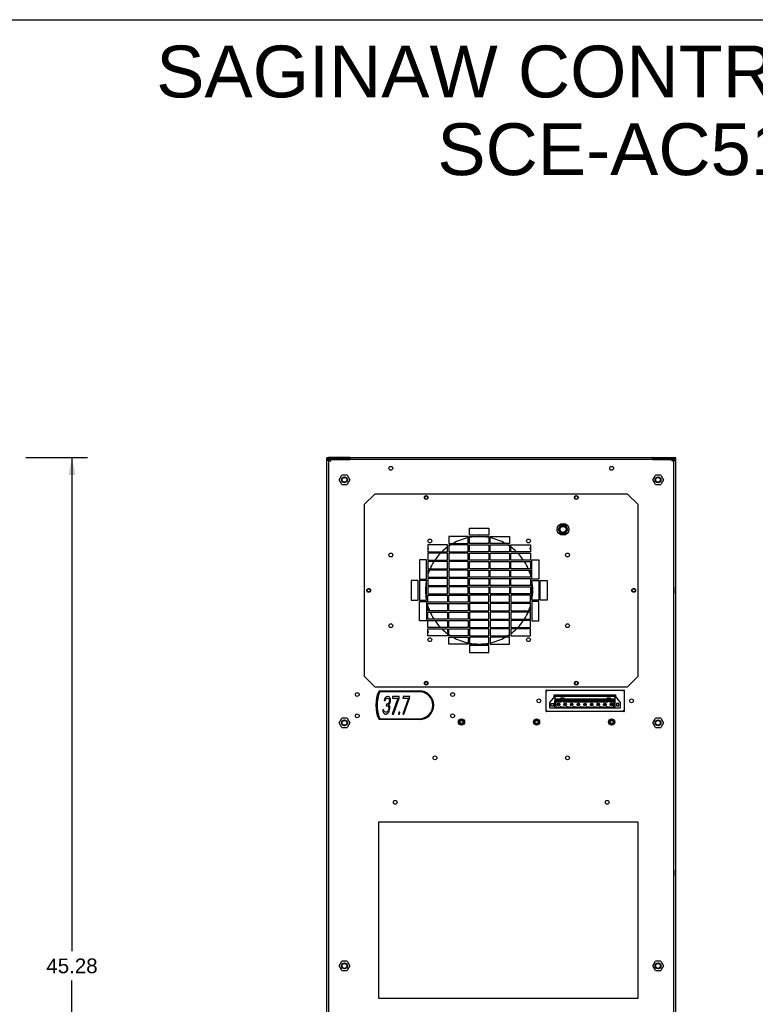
# Model space of a CAD drawing. Header units: inches. Extents: x 0 to 131, y 0 to 85.
# Tile 9 of 10: x 65 to 98, y 41 to 85. Entities that reach past the tile are written whole.
import ezdxf

# ---------------------------------------------------------------- set-up
doc = ezdxf.new("R2010")
doc.units = ezdxf.units.IN
doc.header["$LTSCALE"] = 7.192308
doc.header["$MEASUREMENT"] = 0
doc.layers.get('0').update_dxf_attribs({"linetype": 'CONTINUOUS'})
doc.layers.add('DIMENSIONS', color=7, linetype='CONTINUOUS')
doc.styles.get("Standard").update_dxf_attribs({"font": 'arial.ttf'})
doc.dimstyles.new('DIMSTYLE_1', dxfattribs={"dimtxt": 0.653846, "dimasz": 0.769231, "dimexe": 0.09, "dimexo": 0.07, "dimgap": 0.0425, "dimtad": 0, "dimtih": 1, "dimtoh": 1, "dimzin": 4, "dimdsep": 46, "dimtxsty": 'Standard', "dimblk": '_FILLED', "dimblk1": '_FILLED', "dimblk2": '_FILLED', "dimcen": 0.09, "dimazin": 1, "dimtfac": 1, "dimtdec": 3, "dimtofl": 0, "dimtmove": 0, "dimatfit": 3, "dimldrblk": '_FILLED', "dimfxl": 0, "dimtolj": 1, "dimtzin": 4, "dimarcsym": 0})

# ---------------------------------------------------------------- blocks, each defined once
blk = doc.blocks.new('_FILLED')
at = {"color": 0, "linetype": 'ByBlock'}
blk.add_solid([(0, 0), (-1, 0.2), (-1, -0.2)], dxfattribs=at)
blk = doc.blocks.new('*D2')
at = {"layer": 'DIMENSIONS', "color": 2, "linetype": 'Continuous'}
for p, q in [((65.468, 65.108), (68.219, 65.108)), ((67.526, 65.108), (67.526, 43.122)), ((67.526, 19.828), (67.526, 41.814)), ((65.468, 19.828), (68.219, 19.828))]:
    blk.add_line(p, q, dxfattribs=at)
at = {"layer": 'DIMENSIONS', "color": 2, "linetype": 'Continuous', "xscale": 0.7692307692, "yscale": 0.7692307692, "zscale": 0.7692307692}
for p, rotation in [((67.526, 65.108), 90), ((67.526, 19.828), 270)]:
    blk.add_blockref('_FILLED', p, dxfattribs=dict(at, rotation=rotation))
at = {"layer": 'DIMENSIONS', "color": 2, "linetype": 'Continuous', "insert": (67.526, 42.795), "char_height": 0.6538, "width": 2.28482, "attachment_point": 2, "line_spacing_factor": 0.9}
blk.add_mtext('45.28', dxfattribs=at)

msp = doc.modelspace()

# ---------------------------------------------------------------- linework, layer by layer
at = {"color": 7, "linetype": 'Continuous'}
for p, q in [((0, 84.6154), (130.7692, 84.6154)), ((78.9609, 65.1082), (78.8822, 65.1034)), ((78.8822, 19.9063), (78.8822, 65.1034)), ((78.8822, 65.0641), (78.9609, 65.069)), ((78.8849, 65.0084), (78.8822, 64.9875)), ((78.8835, 64.9871), (78.8822, 64.9875)), ((78.8928, 65.0278), (78.8849, 65.0084)), ((78.9316, 64.9849), (78.9114, 64.9856)), ((78.9401, 65.0656), (78.9213, 65.0573)), ((78.9227, 64.9975), (78.9216, 64.9864)), ((78.9411, 64.9845), (78.9316, 64.9849)), ((78.9411, 65.0233), (78.933, 65.0165)), ((78.9603, 65.0688), (78.9401, 65.0656)), ((79.8664, 65.0688), (78.9603, 65.0688)), ((78.9606, 65.0295), (78.9606, 64.9852)), ((78.9607, 65.0295), (78.9607, 65.0688)), ((79.8664, 65.0295), (78.9607, 65.0295)), ((78.9609, 65.069), (78.9609, 65.1082)), ((79.8831, 65.1082), (78.9609, 65.1082)), ((78.9609, 65.069), (79.8831, 65.069)), ((78.9609, 64.9829), (78.9609, 19.8685)), ((78.9806, 19.9063), (78.9806, 65.0245)), ((78.9806, 65.0245), (79.02, 65.0245)), ((79.0037, 64.9851), (79.02, 64.972)), ((79.0213, 65.0114), (79.02, 65.0245)), ((79.02, 65.0243), (79.02, 64.9914)), ((79.02, 65.0243), (79.9058, 65.0243)), ((79.02, 64.972), (79.039, 64.9588)), ((79.0278, 65.0217), (79.0214, 65.0244)), ((79.039, 64.9588), (79.0593, 64.9457)), ((79.0593, 64.9457), (79.053, 64.966)), ((79.8664, 65.0243), (79.8664, 65.0688)), ((79.8831, 65.1082), (79.8831, 65.069)), ((79.9058, 65.1058), (79.8831, 65.1082)), ((79.8831, 65.069), (79.902, 65.0669)), ((79.9058, 65.1058), (79.9058, 65.0272)), ((79.9058, 65.1058), (93.4097, 65.1058)), ((79.9058, 65.0272), (79.9058, 65.0243)), ((93.4097, 65.0272), (79.9058, 65.0272)), ((93.4325, 65.1082), (93.4097, 65.1058)), ((93.4097, 65.0272), (93.4097, 65.1058)), ((93.4097, 65.0665), (93.4325, 65.069)), ((93.4097, 65.0272), (93.4097, 65.0243)), ((93.4097, 65.0243), (94.2956, 65.0243)), ((93.4325, 65.1082), (93.4325, 65.069)), ((93.4325, 65.1082), (94.3546, 65.1082)), ((94.3546, 65.069), (93.4325, 65.069)), ((93.4491, 65.0243), (93.4491, 65.0688)), ((93.4491, 65.0688), (94.3548, 65.0688)), ((93.4491, 65.0295), (94.3549, 65.0295)), ((94.2625, 64.966), (94.2562, 64.9457)), ((94.2688, 64.985), (94.2625, 64.966)), ((94.2903, 64.9983), (94.284, 64.9851)), ((94.2941, 65.0244), (94.2878, 65.0217)), ((94.2956, 64.985), (94.2956, 65.0245)), ((94.2956, 65.0245), (94.3349, 65.0245)), ((94.3322, 65.0114), (94.3349, 65.0245)), ((94.3349, 65.0245), (94.3349, 19.9063)), ((94.3546, 65.069), (94.3546, 65.1082)), ((94.4333, 65.1034), (94.3546, 65.1082)), ((94.3546, 65.069), (94.4333, 65.0641)), ((94.3546, 19.8722), (94.3546, 64.9829)), ((94.3548, 65.0688), (94.3548, 65.0295)), ((94.3549, 64.9852), (94.3549, 65.0295)), ((94.3552, 65.0688), (94.3754, 65.0656)), ((94.3753, 65.0227), (94.3833, 65.0157)), ((94.3754, 65.0656), (94.3942, 65.0572)), ((94.3837, 64.9848), (94.394, 64.9852)), ((94.3929, 64.9969), (94.394, 64.9864)), ((94.423, 65.0274), (94.4307, 65.008)), ((94.4307, 65.008), (94.4333, 64.9875)), ((94.432, 64.9871), (94.4333, 64.9875)), ((94.4333, 19.9063), (94.4333, 65.1034)), ((78.9604, 64.4202), (78.9806, 64.4202)), ((78.9806, 64.3447), (78.9609, 64.3447)), ((79.4332, 64.1189), (79.5514, 64.3236)), ((79.5514, 63.9142), (79.4332, 64.1189)), ((79.7878, 64.3236), (79.5514, 64.3236)), ((79.7878, 64.3236), (79.906, 64.1189)), ((79.906, 64.1189), (79.7878, 63.9142)), ((93.4096, 64.1189), (93.5277, 64.3236)), ((93.5277, 63.9142), (93.4096, 64.1189)), ((93.7641, 64.3236), (93.5277, 64.3236)), ((93.7641, 64.3236), (93.8823, 64.1189)), ((93.8823, 64.1189), (93.7641, 63.9142)), ((94.3549, 64.4202), (94.3349, 64.4202)), ((94.3546, 64.3447), (94.3349, 64.3447)), ((79.5514, 63.9142), (79.7878, 63.9142)), ((93.5277, 63.9142), (93.7641, 63.9142)), ((80.5554, 63.0138), (81.0278, 63.4863)), ((92.2877, 63.4863), (81.0278, 63.4863)), ((92.2877, 63.4863), (92.7601, 63.0138)), ((80.5554, 63.0138), (80.5554, 55.376)), ((92.7601, 55.376), (92.7601, 63.0138)), ((85.2404, 61.6556), (85.2404, 61.9705)), ((85.2404, 61.9705), (86.1066, 61.9705)), ((86.1066, 61.9705), (86.1066, 61.6556)), ((89.3057, 62.0985), (89.1977, 61.9115)), ((89.1977, 61.9115), (89.3057, 61.7245)), ((89.5216, 62.0985), (89.3057, 62.0985)), ((89.6296, 61.9115), (89.5216, 62.0985)), ((89.5216, 61.7245), (89.6296, 61.9115)), ((84.3152, 61.5965), (84.3152, 61.2815)), ((85.1814, 61.5965), (84.3152, 61.5965)), ((85.1814, 61.2815), (85.1814, 61.5965)), ((86.1066, 61.6556), (85.2404, 61.6556)), ((85.2404, 61.2815), (85.2404, 61.5965)), ((85.2404, 61.5965), (86.1066, 61.5965)), ((86.1066, 61.5965), (86.1066, 61.2815)), ((86.1656, 61.2815), (86.1656, 61.5965)), ((86.1656, 61.5965), (87.0318, 61.5965)), ((87.0318, 61.5965), (87.0318, 61.2815)), ((89.3057, 61.7245), (89.5216, 61.7245)), ((94.3349, 61.4299), (94.3546, 61.4299)), ((83.39, 61.2225), (83.39, 60.9075)), ((84.2562, 61.2225), (83.39, 61.2225)), ((83.408, 61.0696), (83.39, 61.0822)), ((83.39, 61.0131), (83.4123, 61.045)), ((84.2562, 60.9075), (84.2562, 61.2225)), ((84.3152, 61.2815), (85.1814, 61.2815)), ((84.3152, 61.2225), (84.3152, 60.9075)), ((85.1814, 61.2225), (84.3152, 61.2225)), ((85.1814, 60.9075), (85.1814, 61.2225)), ((86.1066, 61.2815), (85.2404, 61.2815)), ((85.2404, 60.9075), (85.2404, 61.2225)), ((85.2404, 61.2225), (86.1066, 61.2225)), ((86.1066, 61.2225), (86.1066, 60.9075)), ((87.0318, 61.2815), (86.1656, 61.2815)), ((86.1656, 60.9075), (86.1656, 61.2225)), ((86.1656, 61.2225), (87.0318, 61.2225)), ((87.0318, 61.2225), (87.0318, 60.9075)), ((87.0908, 60.9075), (87.0908, 61.2225)), ((87.0908, 61.2225), (87.957, 61.2225)), ((87.9347, 61.045), (87.957, 61.0131)), ((87.957, 61.0822), (87.939, 61.0696)), ((87.957, 61.2225), (87.957, 60.9075)), ((83.016, 60.5532), (83.016, 59.6871)), ((83.331, 60.5532), (83.016, 60.5532)), ((83.331, 59.6871), (83.331, 60.5532)), ((83.39, 60.9075), (84.2562, 60.9075)), ((83.39, 60.8485), (83.39, 60.5335)), ((84.2562, 60.8485), (83.39, 60.8485)), ((83.39, 60.5335), (84.2562, 60.5335)), ((84.2562, 60.5335), (84.2562, 60.8485)), ((84.3152, 60.9075), (85.1814, 60.9075)), ((84.3152, 60.8485), (84.3152, 60.5335)), ((85.1814, 60.8485), (84.3152, 60.8485)), ((84.3152, 60.5335), (85.1814, 60.5335)), ((85.1814, 60.5335), (85.1814, 60.8485)), ((86.1066, 60.9075), (85.2404, 60.9075)), ((85.2404, 60.5335), (85.2404, 60.8485)), ((85.2404, 60.8485), (86.1066, 60.8485)), ((86.1066, 60.5335), (85.2404, 60.5335)), ((86.1066, 60.8485), (86.1066, 60.5335)), ((87.0318, 60.9075), (86.1656, 60.9075)), ((86.1656, 60.5335), (86.1656, 60.8485)), ((86.1656, 60.8485), (87.0318, 60.8485)), ((87.0318, 60.5335), (86.1656, 60.5335)), ((87.0318, 60.8485), (87.0318, 60.5335)), ((87.957, 60.9075), (87.0908, 60.9075)), ((87.0908, 60.5335), (87.0908, 60.8485)), ((87.0908, 60.8485), (87.957, 60.8485)), ((87.957, 60.5335), (87.0908, 60.5335)), ((87.957, 60.8485), (87.957, 60.5335)), ((88.016, 59.6871), (88.016, 60.5532)), ((88.016, 60.5532), (88.331, 60.5532)), ((88.331, 60.5532), (88.331, 59.6871)), ((94.3349, 60.9024), (94.3546, 60.9024)), ((83.39, 60.4745), (83.39, 60.1595)), ((84.2562, 60.4745), (83.39, 60.4745)), ((83.39, 60.1595), (84.2562, 60.1595)), ((83.39, 60.1004), (83.39, 59.7855)), ((84.2562, 60.1004), (83.39, 60.1004)), ((84.2562, 60.1595), (84.2562, 60.4745)), ((84.2562, 59.7855), (84.2562, 60.1004)), ((84.3152, 60.4745), (84.3152, 60.1595)), ((85.1814, 60.4745), (84.3152, 60.4745)), ((84.3152, 60.1595), (85.1814, 60.1595)), ((84.3152, 60.1004), (84.3152, 59.7855)), ((85.1814, 60.1004), (84.3152, 60.1004)), ((85.1814, 60.1595), (85.1814, 60.4745)), ((85.1814, 59.7855), (85.1814, 60.1004)), ((85.2404, 60.1595), (85.2404, 60.4745)), ((85.2404, 60.4745), (86.1066, 60.4745)), ((86.1066, 60.1595), (85.2404, 60.1595)), ((85.2404, 59.7855), (85.2404, 60.1004)), ((85.2404, 60.1004), (86.1066, 60.1004)), ((86.1066, 60.4745), (86.1066, 60.1595)), ((86.1066, 60.1004), (86.1066, 59.7855)), ((86.1656, 60.1595), (86.1656, 60.4745)), ((86.1656, 60.4745), (87.0318, 60.4745)), ((87.0318, 60.1595), (86.1656, 60.1595)), ((86.1656, 59.7855), (86.1656, 60.1004)), ((86.1656, 60.1004), (87.0318, 60.1004)), ((87.0318, 60.4745), (87.0318, 60.1595)), ((87.0318, 60.1004), (87.0318, 59.7855)), ((87.0908, 60.1595), (87.0908, 60.4745)), ((87.0908, 60.4745), (87.957, 60.4745)), ((87.957, 60.1595), (87.0908, 60.1595)), ((87.0908, 59.7855), (87.0908, 60.1004)), ((87.0908, 60.1004), (87.957, 60.1004)), ((87.957, 60.4745), (87.957, 60.1595)), ((87.957, 60.1004), (87.957, 59.7855)), ((83.016, 59.6871), (83.331, 59.6871)), ((83.39, 59.7855), (84.2562, 59.7855)), ((83.39, 59.7264), (83.39, 59.4115)), ((84.2562, 59.7264), (83.39, 59.7264)), ((84.2562, 59.4115), (84.2562, 59.7264)), ((84.3152, 59.7855), (85.1814, 59.7855)), ((84.3152, 59.7264), (84.3152, 59.4115)), ((85.1814, 59.7264), (84.3152, 59.7264)), ((85.1814, 59.4115), (85.1814, 59.7264)), ((86.1066, 59.7855), (85.2404, 59.7855)), ((85.2404, 59.4115), (85.2404, 59.7264)), ((85.2404, 59.7264), (86.1066, 59.7264)), ((86.1066, 59.7264), (86.1066, 59.4115)), ((87.0318, 59.7855), (86.1656, 59.7855)), ((86.1656, 59.4115), (86.1656, 59.7264)), ((86.1656, 59.7264), (87.0318, 59.7264)), ((87.0318, 59.7264), (87.0318, 59.4115)), ((87.957, 59.7855), (87.0908, 59.7855)), ((87.0908, 59.4115), (87.0908, 59.7264)), ((87.0908, 59.7264), (87.957, 59.7264)), ((87.957, 59.7264), (87.957, 59.4115)), ((88.331, 59.6871), (88.016, 59.6871)), ((78.9688, 59.3354), (78.9609, 59.3354)), ((78.9688, 59.0598), (78.9688, 59.3354)), ((78.9773, 59.334), (78.9688, 59.3354)), ((82.642, 59.628), (82.642, 58.7619)), ((82.957, 59.628), (82.642, 59.628)), ((82.957, 58.7619), (82.957, 59.628)), ((83.016, 59.628), (83.016, 58.7619)), ((83.331, 59.628), (83.016, 59.628)), ((83.331, 58.7619), (83.331, 59.628)), ((83.39, 59.4115), (84.2562, 59.4115)), ((83.39, 59.3524), (83.39, 59.0374)), ((84.2562, 59.3524), (83.39, 59.3524)), ((84.2562, 59.0374), (84.2562, 59.3524)), ((84.3152, 59.4115), (85.1814, 59.4115)), ((84.3152, 59.3524), (84.3152, 59.0374)), ((85.1814, 59.3524), (84.3152, 59.3524)), ((85.1814, 59.0374), (85.1814, 59.3524)), ((86.1066, 59.4115), (85.2404, 59.4115)), ((85.2404, 59.0374), (85.2404, 59.3524)), ((85.2404, 59.3524), (86.1066, 59.3524)), ((86.1066, 59.3524), (86.1066, 59.0374)), ((87.0318, 59.4115), (86.1656, 59.4115)), ((86.1656, 59.0374), (86.1656, 59.3524)), ((86.1656, 59.3524), (87.0318, 59.3524)), ((87.0318, 59.3524), (87.0318, 59.0374)), ((87.957, 59.4115), (87.0908, 59.4115)), ((87.0908, 59.0374), (87.0908, 59.3524)), ((87.0908, 59.3524), (87.957, 59.3524)), ((87.957, 59.3524), (87.957, 59.0374)), ((88.016, 58.7619), (88.016, 59.628)), ((88.016, 59.628), (88.331, 59.628)), ((88.331, 59.628), (88.331, 58.7619)), ((88.39, 58.7619), (88.39, 59.628)), ((88.39, 59.628), (88.705, 59.628)), ((88.705, 59.628), (88.705, 58.7619)), ((94.3383, 59.334), (94.3467, 59.3354)), ((94.3467, 59.3354), (94.3467, 59.0598)), ((94.3467, 59.3354), (94.3546, 59.3354)), ((78.9688, 59.0598), (78.9609, 59.0598)), ((78.9773, 59.0612), (78.9688, 59.0598)), ((83.39, 59.0374), (84.2562, 59.0374)), ((83.39, 58.6634), (83.39, 58.9784)), ((83.39, 58.9784), (84.2562, 58.9784)), ((84.2562, 58.9784), (84.2562, 58.6634)), ((84.3152, 59.0374), (85.1814, 59.0374)), ((84.3152, 58.6634), (84.3152, 58.9784)), ((84.3152, 58.9784), (85.1814, 58.9784)), ((85.1814, 58.9784), (85.1814, 58.6634)), ((86.1066, 59.0374), (85.2404, 59.0374)), ((85.2404, 58.9784), (85.2404, 58.6634)), ((86.1066, 58.9784), (85.2404, 58.9784)), ((86.1066, 58.6634), (86.1066, 58.9784)), ((87.0318, 59.0374), (86.1656, 59.0374)), ((86.1656, 58.9784), (86.1656, 58.6634)), ((87.0318, 58.9784), (86.1656, 58.9784)), ((87.0318, 58.6634), (87.0318, 58.9784)), ((87.957, 59.0374), (87.0908, 59.0374)), ((87.0908, 58.9784), (87.0908, 58.6634)), ((87.957, 58.9784), (87.0908, 58.9784)), ((87.957, 58.6634), (87.957, 58.9784)), ((94.3383, 59.0612), (94.3467, 59.0598)), ((94.3467, 59.0598), (94.3546, 59.0598)), ((82.642, 58.7619), (82.957, 58.7619)), ((83.016, 58.7619), (83.331, 58.7619)), ((83.016, 57.8367), (83.016, 58.7028)), ((83.016, 58.7028), (83.331, 58.7028)), ((83.331, 58.7028), (83.331, 57.8367)), ((84.2562, 58.6634), (83.39, 58.6634)), ((83.39, 58.2894), (83.39, 58.6044)), ((83.39, 58.6044), (84.2562, 58.6044)), ((84.2562, 58.6044), (84.2562, 58.2894)), ((85.1814, 58.6634), (84.3152, 58.6634)), ((84.3152, 58.2894), (84.3152, 58.6044)), ((84.3152, 58.6044), (85.1814, 58.6044)), ((85.1814, 58.6044), (85.1814, 58.2894)), ((85.2404, 58.6634), (86.1066, 58.6634)), ((85.2404, 58.6044), (85.2404, 58.2894)), ((86.1066, 58.6044), (85.2404, 58.6044)), ((86.1066, 58.2894), (86.1066, 58.6044)), ((86.1656, 58.6634), (87.0318, 58.6634)), ((86.1656, 58.6044), (86.1656, 58.2894)), ((87.0318, 58.6044), (86.1656, 58.6044)), ((87.0318, 58.2894), (87.0318, 58.6044)), ((87.0908, 58.6634), (87.957, 58.6634)), ((87.0908, 58.6044), (87.0908, 58.2894)), ((87.957, 58.6044), (87.0908, 58.6044)), ((87.957, 58.2894), (87.957, 58.6044)), ((88.331, 58.7619), (88.016, 58.7619)), ((88.016, 58.7028), (88.016, 57.8367)), ((88.331, 58.7028), (88.016, 58.7028)), ((88.331, 57.8367), (88.331, 58.7028)), ((88.705, 58.7619), (88.39, 58.7619)), ((84.2562, 58.2894), (83.39, 58.2894)), ((83.39, 57.9154), (83.39, 58.2304)), ((83.39, 58.2304), (84.2562, 58.2304)), ((84.2562, 57.9154), (83.39, 57.9154)), ((84.2562, 58.2304), (84.2562, 57.9154)), ((85.1814, 58.2894), (84.3152, 58.2894)), ((84.3152, 57.9154), (84.3152, 58.2304)), ((84.3152, 58.2304), (85.1814, 58.2304)), ((85.1814, 57.9154), (84.3152, 57.9154)), ((85.1814, 58.2304), (85.1814, 57.9154)), ((85.2404, 58.2894), (86.1066, 58.2894)), ((85.2404, 58.2304), (85.2404, 57.9154)), ((86.1066, 58.2304), (85.2404, 58.2304)), ((85.2404, 57.9154), (86.1066, 57.9154)), ((86.1066, 57.9154), (86.1066, 58.2304)), ((86.1656, 58.2894), (87.0318, 58.2894)), ((86.1656, 58.2304), (86.1656, 57.9154)), ((87.0318, 58.2304), (86.1656, 58.2304)), ((86.1656, 57.9154), (87.0318, 57.9154)), ((87.0318, 57.9154), (87.0318, 58.2304)), ((87.0908, 58.2894), (87.957, 58.2894)), ((87.0908, 58.2304), (87.0908, 57.9154)), ((87.957, 58.2304), (87.0908, 58.2304)), ((87.0908, 57.9154), (87.957, 57.9154)), ((87.957, 57.9154), (87.957, 58.2304)), ((83.331, 57.8367), (83.016, 57.8367)), ((83.39, 57.5414), (83.39, 57.8563)), ((83.39, 57.8563), (84.2562, 57.8563)), ((84.2562, 57.5414), (83.39, 57.5414)), ((83.39, 57.1674), (83.39, 57.4823)), ((83.39, 57.4823), (84.2562, 57.4823)), ((84.2562, 57.8563), (84.2562, 57.5414)), ((84.2562, 57.4823), (84.2562, 57.1674)), ((84.3152, 57.5414), (84.3152, 57.8563)), ((84.3152, 57.8563), (85.1814, 57.8563)), ((85.1814, 57.5414), (84.3152, 57.5414)), ((84.3152, 57.1674), (84.3152, 57.4823)), ((84.3152, 57.4823), (85.1814, 57.4823)), ((85.1814, 57.8563), (85.1814, 57.5414)), ((85.1814, 57.4823), (85.1814, 57.1674)), ((85.2404, 57.8563), (85.2404, 57.5414)), ((86.1066, 57.8563), (85.2404, 57.8563)), ((85.2404, 57.5414), (86.1066, 57.5414)), ((85.2404, 57.4823), (85.2404, 57.1674)), ((86.1066, 57.4823), (85.2404, 57.4823)), ((86.1066, 57.5414), (86.1066, 57.8563)), ((86.1066, 57.1674), (86.1066, 57.4823)), ((86.1656, 57.8563), (86.1656, 57.5414)), ((87.0318, 57.8563), (86.1656, 57.8563)), ((86.1656, 57.5414), (87.0318, 57.5414)), ((86.1656, 57.4823), (86.1656, 57.1674)), ((87.0318, 57.4823), (86.1656, 57.4823)), ((87.0318, 57.5414), (87.0318, 57.8563)), ((87.0318, 57.1674), (87.0318, 57.4823)), ((87.0908, 57.8563), (87.0908, 57.5414)), ((87.957, 57.8563), (87.0908, 57.8563)), ((87.0908, 57.5414), (87.957, 57.5414)), ((87.0908, 57.4823), (87.0908, 57.1674)), ((87.957, 57.4823), (87.0908, 57.4823)), ((87.957, 57.5414), (87.957, 57.8563)), ((87.957, 57.1674), (87.957, 57.4823)), ((88.016, 57.8367), (88.331, 57.8367)), ((83.4123, 57.3449), (83.39, 57.3767)), ((83.39, 57.3077), (83.408, 57.3202)), ((84.2562, 57.1674), (83.39, 57.1674)), ((85.1814, 57.1674), (84.3152, 57.1674)), ((84.3152, 56.7934), (84.3152, 57.1083)), ((84.3152, 57.1083), (85.1814, 57.1083)), ((85.1814, 57.1083), (85.1814, 56.7934)), ((85.2404, 57.1674), (86.1066, 57.1674)), ((85.2404, 57.1083), (85.2404, 56.7934)), ((86.1066, 57.1083), (85.2404, 57.1083)), ((86.1066, 56.7934), (86.1066, 57.1083)), ((86.1656, 57.1674), (87.0318, 57.1674)), ((86.1656, 57.1083), (86.1656, 56.7934)), ((87.0318, 57.1083), (86.1656, 57.1083)), ((87.0318, 56.7934), (87.0318, 57.1083)), ((87.0908, 57.1674), (87.957, 57.1674)), ((87.957, 57.3767), (87.9347, 57.3449)), ((87.939, 57.3202), (87.957, 57.3077)), ((85.1814, 56.7934), (84.3152, 56.7934)), ((85.2404, 56.7934), (86.1066, 56.7934)), ((85.2404, 56.7343), (85.2404, 56.4193)), ((86.1066, 56.7343), (85.2404, 56.7343)), ((86.1066, 56.4193), (86.1066, 56.7343)), ((86.1656, 56.7934), (87.0318, 56.7934)), ((85.2404, 56.4193), (86.1066, 56.4193)), ((81.0278, 54.9036), (80.5554, 55.376)), ((92.7601, 55.376), (92.2877, 54.9036)), ((81.0278, 54.9036), (92.2877, 54.9036)), ((81.2103, 54.7193), (83.0101, 54.7193)), ((83.0101, 54.6799), (81.2498, 54.6799)), ((81.4993, 54.423), (81.4582, 54.3559)), ((81.5362, 54.4565), (81.4993, 54.423)), ((81.5341, 54.3727), (81.5772, 54.3895)), ((81.5957, 54.4732), (81.5362, 54.4565)), ((81.5772, 54.3895), (81.61, 54.3895)), ((81.6121, 54.4732), (81.5957, 54.4732)), ((81.61, 54.3895), (81.6489, 54.3727)), ((81.6674, 54.4565), (81.6121, 54.4732)), ((81.6961, 54.423), (81.6674, 54.4565)), ((81.7207, 54.356), (81.6961, 54.423)), ((82.0529, 54.3895), (81.8025, 53.6858)), ((81.8171, 54.4732), (81.8068, 54.3895)), ((81.8068, 54.3895), (82.0529, 54.3895)), ((82.1124, 54.4732), (81.8171, 54.4732)), ((81.8517, 53.6858), (82.1021, 54.3895)), ((82.1021, 54.3895), (82.1124, 54.4732)), ((82.5204, 54.3895), (82.27, 53.6858)), ((82.2846, 54.4732), (82.2743, 54.3895)), ((82.2743, 54.3895), (82.5204, 54.3895)), ((82.5799, 54.4732), (82.2846, 54.4732)), ((82.3192, 53.6858), (82.5696, 54.3895)), ((82.5696, 54.3895), (82.5799, 54.4732)), ((88.6656, 53.8039), (88.6656, 54.7488)), ((88.6656, 54.7488), (92.1302, 54.7488)), ((88.6973, 54.7193), (88.705, 54.7094)), ((88.8231, 54.1976), (89.0554, 54.4811)), ((89.0239, 54.4427), (89.0239, 54.5401)), ((89.0239, 54.5401), (91.7522, 54.5401)), ((89.0554, 54.2921), (89.0554, 54.5244)), ((89.0554, 54.5244), (91.7326, 54.5244)), ((89.0554, 54.5008), (91.7326, 54.5008)), ((89.0554, 54.4811), (91.7326, 54.4811)), ((89.3113, 54.2657), (89.3113, 54.4102)), ((89.3113, 54.4102), (89.4452, 54.4102)), ((89.4452, 54.4102), (89.4452, 54.2657)), ((91.3861, 54.2657), (91.3861, 54.4102)), ((91.3861, 54.4102), (91.52, 54.4102)), ((91.52, 54.4102), (91.52, 54.2657)), ((91.7326, 53.9614), (91.7326, 54.5244)), ((91.7326, 54.4811), (91.9648, 54.1976)), ((91.7522, 54.5401), (91.7522, 54.4571)), ((92.1302, 54.7488), (92.1302, 53.8039)), ((81.4582, 54.3559), (81.4418, 54.2889)), ((81.4418, 54.2889), (81.4828, 54.2889)), ((81.4828, 54.2889), (81.5054, 54.3392)), ((81.5054, 54.3392), (81.5341, 54.3727)), ((81.5443, 54.1214), (81.536, 54.0544)), ((81.536, 54.0544), (81.5688, 54.0544)), ((81.5771, 54.1214), (81.5443, 54.1214)), ((81.5688, 54.0544), (81.616, 54.0376)), ((81.6304, 54.1549), (81.5771, 54.1214)), ((81.616, 54.0376), (81.6365, 54.0041)), ((81.6509, 54.1884), (81.6304, 54.1549)), ((81.6365, 54.0041), (81.6447, 53.9371)), ((81.6386, 54.0879), (81.6775, 54.1382)), ((81.6755, 54.0544), (81.6386, 54.0879)), ((81.6489, 54.3727), (81.6694, 54.3392)), ((81.6755, 54.2554), (81.6509, 54.1884)), ((81.6694, 54.3392), (81.6797, 54.2889)), ((81.6797, 54.2889), (81.6755, 54.2554)), ((81.6857, 54.0042), (81.6755, 54.0544)), ((81.6775, 54.1382), (81.7001, 54.1884)), ((81.6857, 53.9372), (81.6857, 54.0042)), ((81.7001, 54.1884), (81.7166, 54.2554)), ((81.7166, 54.2554), (81.7207, 54.289)), ((81.7207, 54.289), (81.7207, 54.356)), ((88.8231, 53.9614), (88.8231, 54.1976)), ((88.8231, 53.9614), (91.9648, 53.9614)), ((88.9983, 54.1573), (88.8644, 54.1456)), ((88.8644, 54.1456), (88.8644, 54.0567)), ((88.8644, 54.0567), (88.9983, 54.045)), ((88.9983, 54.045), (88.9983, 54.1573)), ((89.0239, 53.9417), (89.0239, 53.9614)), ((89.0436, 53.9614), (89.0436, 54.2921)), ((89.0436, 54.2921), (89.3113, 54.2921)), ((89.0436, 54.2657), (89.3113, 54.2657)), ((89.0554, 54.3669), (89.3113, 54.3669)), ((89.0554, 54.3197), (89.3113, 54.3197)), ((89.079, 54.2357), (89.079, 54.1307)), ((89.3428, 54.2357), (89.079, 54.2357)), ((89.079, 54.2252), (89.3428, 54.2252)), ((89.1105, 54.1307), (89.079, 54.1307)), ((89.079, 54.0913), (89.079, 54.0244)), ((89.079, 54.0913), (89.1105, 54.0913)), ((89.079, 54.0244), (89.1105, 54.0244)), ((89.1105, 54.0913), (89.1105, 54.1307)), ((89.1105, 54.0244), (89.1105, 54.0087)), ((89.1105, 54.0087), (89.1421, 54.0087)), ((89.1893, 54.1307), (89.1893, 54.0913)), ((89.2286, 54.1307), (89.1893, 54.1307)), ((89.1893, 54.0913), (89.2286, 54.0913)), ((89.2286, 54.0913), (89.2286, 54.1307)), ((89.26, 54.0087), (89.2877, 54.0087)), ((89.2877, 54.0087), (89.2877, 54.0244)), ((89.2877, 54.0244), (89.3113, 54.0244)), ((89.3113, 54.0244), (89.3113, 54.0087)), ((89.3113, 54.0087), (89.4374, 54.0087)), ((89.3428, 54.2252), (89.3428, 54.3827)), ((89.4137, 54.3827), (89.3428, 54.3827)), ((89.3428, 54.3669), (89.4137, 54.3669)), ((89.3428, 54.3197), (89.4137, 54.3197)), ((89.4137, 54.2583), (89.3428, 54.2583)), ((89.4137, 54.2252), (89.4137, 54.3827)), ((91.4176, 54.2357), (89.4137, 54.2357)), ((89.4137, 54.2252), (91.4176, 54.2252)), ((89.4452, 54.3669), (91.3861, 54.3669)), ((89.4452, 54.3197), (91.3861, 54.3197)), ((89.4452, 54.2921), (91.3861, 54.2921)), ((89.4452, 54.2657), (91.3861, 54.2657)), ((89.4845, 54.1307), (89.4845, 54.0913)), ((89.5239, 54.1307), (89.4845, 54.1307)), ((89.4845, 54.0913), (89.5239, 54.0913)), ((89.5239, 54.0913), (89.5239, 54.1307)), ((89.5553, 54.0087), (89.583, 54.0087)), ((89.583, 54.0087), (89.583, 54.0244)), ((89.583, 54.0244), (89.6066, 54.0244)), ((89.6066, 54.0244), (89.6066, 54.0087)), ((89.6066, 54.0087), (89.7327, 54.0087)), ((89.7798, 54.1307), (89.7798, 54.0913)), ((89.8192, 54.1307), (89.7798, 54.1307)), ((89.7798, 54.0913), (89.8192, 54.0913)), ((89.8192, 54.0913), (89.8192, 54.1307)), ((89.8505, 54.0087), (89.8782, 54.0087)), ((89.8782, 54.0087), (89.8782, 54.0244)), ((89.8782, 54.0244), (89.9019, 54.0244)), ((89.9019, 54.0244), (89.9019, 54.0087)), ((89.9019, 54.0087), (90.028, 54.0087)), ((90.0751, 54.1307), (90.0751, 54.0913)), ((90.1144, 54.1307), (90.0751, 54.1307)), ((90.0751, 54.0913), (90.1144, 54.0913)), ((90.1144, 54.0913), (90.1144, 54.1307)), ((90.1458, 54.0087), (90.1735, 54.0087)), ((90.1735, 54.0087), (90.1735, 54.0244)), ((90.1735, 54.0244), (90.1971, 54.0244)), ((90.1971, 54.0244), (90.1971, 54.0087)), ((90.1971, 54.0087), (90.3232, 54.0087)), ((90.3704, 54.1307), (90.3704, 54.0913)), ((90.4097, 54.1307), (90.3704, 54.1307)), ((90.3704, 54.0913), (90.4097, 54.0913)), ((90.4097, 54.0913), (90.4097, 54.1307)), ((90.4411, 54.0087), (90.4688, 54.0087)), ((90.4688, 54.0087), (90.4688, 54.0244)), ((90.4688, 54.0244), (90.4924, 54.0244)), ((90.4924, 54.0244), (90.4924, 54.0087)), ((90.4924, 54.0087), (90.6185, 54.0087)), ((90.6656, 54.1307), (90.6656, 54.0913)), ((90.705, 54.1307), (90.6656, 54.1307)), ((90.6656, 54.0913), (90.705, 54.0913)), ((90.705, 54.0913), (90.705, 54.1307)), ((90.7364, 54.0087), (90.7641, 54.0087)), ((90.7641, 54.0087), (90.7641, 54.0244)), ((90.7641, 54.0244), (90.7877, 54.0244)), ((90.7877, 54.0244), (90.7877, 54.0087)), ((90.7877, 54.0087), (90.9138, 54.0087)), ((90.9609, 54.1307), (90.9609, 54.0913)), ((91.0003, 54.1307), (90.9609, 54.1307)), ((90.9609, 54.0913), (91.0003, 54.0913)), ((91.0003, 54.0913), (91.0003, 54.1307)), ((91.0316, 54.0087), (91.0593, 54.0087)), ((91.0593, 54.0087), (91.0593, 54.0244)), ((91.0593, 54.0244), (91.083, 54.0244)), ((91.083, 54.0244), (91.083, 54.0087)), ((91.083, 54.0087), (91.2091, 54.0087)), ((91.2562, 54.1307), (91.2562, 54.0913)), ((91.2956, 54.1307), (91.2562, 54.1307)), ((91.2562, 54.0913), (91.2956, 54.0913)), ((91.2956, 54.0913), (91.2956, 54.1307)), ((91.3269, 54.0087), (91.3546, 54.0087)), ((91.3546, 54.0087), (91.3546, 54.0244)), ((91.3546, 54.0244), (91.3782, 54.0244)), ((91.3782, 54.0244), (91.3782, 54.0087)), ((91.3782, 54.0087), (91.5043, 54.0087)), ((91.4176, 54.2252), (91.4176, 54.3827)), ((91.4885, 54.3827), (91.4176, 54.3827)), ((91.4176, 54.3669), (91.4885, 54.3669)), ((91.4176, 54.3197), (91.4885, 54.3197)), ((91.4885, 54.2583), (91.4176, 54.2583)), ((91.4885, 54.2252), (91.4885, 54.3827)), ((91.6853, 54.2357), (91.4885, 54.2357)), ((91.4885, 54.2252), (91.6853, 54.2252)), ((91.52, 54.3669), (91.7326, 54.3669)), ((91.52, 54.3197), (91.7326, 54.3197)), ((91.52, 54.2921), (91.7286, 54.2921)), ((91.52, 54.2657), (91.7286, 54.2657)), ((91.5515, 54.1307), (91.5515, 54.0913)), ((91.5908, 54.1307), (91.5515, 54.1307)), ((91.5515, 54.0913), (91.5908, 54.0913)), ((91.5908, 54.0913), (91.5908, 54.1307)), ((91.6222, 54.0087), (91.6499, 54.0087)), ((91.6499, 54.0087), (91.6499, 54.0244)), ((91.6499, 54.0244), (91.6853, 54.0244)), ((91.6853, 54.0244), (91.6853, 54.2357)), ((91.7286, 53.9614), (91.7286, 54.2921)), ((91.7286, 54.2449), (91.7326, 54.2449)), ((91.7286, 54.2291), (91.7326, 54.2291)), ((91.7522, 53.9614), (91.7522, 53.9417)), ((91.7896, 54.1573), (91.7896, 54.045)), ((91.8999, 54.1477), (91.7896, 54.1573)), ((91.7896, 54.045), (91.8999, 54.0546)), ((91.8999, 54.0546), (91.8999, 54.1477)), ((91.9648, 54.1976), (91.9648, 53.9614)), ((81.3822, 53.8701), (81.3842, 53.8198)), ((81.4232, 53.8701), (81.3822, 53.8701)), ((81.3842, 53.8198), (81.3944, 53.7696)), ((81.3944, 53.7696), (81.4149, 53.7361)), ((81.4149, 53.7361), (81.4436, 53.7026)), ((81.4273, 53.8366), (81.4232, 53.8701)), ((81.4396, 53.8031), (81.4273, 53.8366)), ((81.4539, 53.7863), (81.4396, 53.8031)), ((81.4436, 53.7026), (81.4744, 53.6858)), ((81.4929, 53.7696), (81.4539, 53.7863)), ((81.4744, 53.6858), (81.54, 53.6858)), ((81.5421, 53.7696), (81.4929, 53.7696)), ((81.54, 53.6858), (81.5749, 53.7026)), ((81.5851, 53.7863), (81.5421, 53.7696)), ((81.5749, 53.7026), (81.6118, 53.7361)), ((81.6036, 53.8031), (81.5851, 53.7863)), ((81.6241, 53.8366), (81.6036, 53.8031)), ((81.6118, 53.7361), (81.6405, 53.7696)), ((81.6364, 53.8701), (81.6241, 53.8366)), ((81.6447, 53.9371), (81.6364, 53.8701)), ((81.6405, 53.7696), (81.6631, 53.8198)), ((81.6631, 53.8198), (81.6774, 53.8701)), ((81.6774, 53.8701), (81.6857, 53.9372)), ((81.8025, 53.6858), (81.8517, 53.6858)), ((82.0916, 53.7696), (82.0813, 53.6858)), ((82.0813, 53.6858), (82.1223, 53.6858)), ((82.1326, 53.7696), (82.0916, 53.7696)), ((82.1223, 53.6858), (82.1326, 53.7696)), ((82.27, 53.6858), (82.3192, 53.6858)), ((92.1302, 53.8039), (88.6656, 53.8039)), ((91.7522, 53.9417), (89.0239, 53.9417)), ((92.0985, 53.8335), (92.0908, 53.8433)), ((79.4332, 53.2921), (79.5514, 53.4968)), ((79.5514, 53.0874), (79.4332, 53.2921)), ((79.7878, 53.4968), (79.5514, 53.4968)), ((79.5514, 53.0874), (79.7878, 53.0874)), ((79.7878, 53.4968), (79.906, 53.2921)), ((79.906, 53.2921), (79.7878, 53.0874)), ((83.0101, 53.4398), (81.2103, 53.4398)), ((81.2498, 53.4791), (83.0101, 53.4791)), ((84.8293, 53.4299), (84.7725, 53.3315)), ((84.7725, 53.3315), (84.8293, 53.2331)), ((84.9429, 53.4299), (84.8293, 53.4299)), ((84.8293, 53.2331), (84.9429, 53.2331)), ((84.9998, 53.3315), (84.9429, 53.4299)), ((84.9429, 53.2331), (84.9998, 53.3315)), ((88.1757, 53.4299), (88.1189, 53.3315)), ((88.1189, 53.3315), (88.1757, 53.2331)), ((88.2894, 53.4299), (88.1757, 53.4299)), ((88.1757, 53.2331), (88.2894, 53.2331)), ((88.3462, 53.3315), (88.2894, 53.4299)), ((88.2894, 53.2331), (88.3462, 53.3315)), ((91.5222, 53.4299), (91.4654, 53.3315)), ((91.4654, 53.3315), (91.5222, 53.2331)), ((91.6358, 53.4299), (91.5222, 53.4299)), ((91.5222, 53.2331), (91.6358, 53.2331)), ((91.6927, 53.3315), (91.6358, 53.4299)), ((91.6358, 53.2331), (91.6927, 53.3315)), ((93.4096, 53.2921), (93.5277, 53.4968)), ((93.5277, 53.0874), (93.4096, 53.2921)), ((93.7641, 53.4968), (93.5277, 53.4968)), ((93.5277, 53.0874), (93.7641, 53.0874)), ((93.7641, 53.4968), (93.8823, 53.2921)), ((93.8823, 53.2921), (93.7641, 53.0874)), ((78.9609, 50.9588), (78.9806, 50.9588)), ((94.3349, 50.9588), (94.3546, 50.9588)), ((81.205, 41.0115), (81.205, 48.8855)), ((81.205, 48.8855), (92.7404, 48.8855)), ((92.7404, 48.8855), (92.7404, 41.0115)), ((78.9688, 46.737), (78.9609, 46.737)), ((78.9688, 46.4614), (78.9688, 46.737)), ((78.9773, 46.7356), (78.9688, 46.737)), ((94.3383, 46.7356), (94.3467, 46.737)), ((94.3467, 46.737), (94.3546, 46.737)), ((94.3467, 46.737), (94.3467, 46.4614)), ((78.9688, 46.4614), (78.9609, 46.4614)), ((78.9773, 46.4628), (78.9688, 46.4614)), ((94.3383, 46.4628), (94.3467, 46.4614)), ((94.3467, 46.4614), (94.3546, 46.4614)), ((79.4332, 42.4653), (79.5514, 42.6701)), ((79.7878, 42.6701), (79.5514, 42.6701)), ((79.7878, 42.6701), (79.906, 42.4653)), ((93.4096, 42.4653), (93.5277, 42.6701)), ((93.7641, 42.6701), (93.5277, 42.6701)), ((93.7641, 42.6701), (93.8823, 42.4653)), ((79.5514, 42.2606), (79.4332, 42.4653)), ((79.5514, 42.2606), (79.7878, 42.2606)), ((79.906, 42.4653), (79.7878, 42.2606)), ((93.5277, 42.2606), (93.4096, 42.4653)), ((93.5277, 42.2606), (93.7641, 42.2606)), ((93.8823, 42.4653), (93.7641, 42.2606)), ((92.7404, 41.0115), (81.205, 41.0115))]:
    msp.add_line(p, q, dxfattribs=at)
for points in [[(78.9114, 64.9856), (78.902, 64.986), (78.8937, 64.9864), (78.8874, 64.9868), (78.8835, 64.9871)], [(78.9213, 65.0573), (78.9052, 65.0444), (78.8928, 65.0278)], [(78.933, 65.0165), (78.9267, 65.0078), (78.9227, 64.9975)], [(78.9606, 65.0295), (78.9506, 65.0277), (78.9411, 65.0233)], [(78.9609, 64.983), (78.9596, 64.9833), (78.9557, 64.9837), (78.9494, 64.9841), (78.9411, 64.9845)], [(78.9806, 65.0245), (78.9833, 65.0114), (78.9911, 64.9983), (79.0037, 64.9851)], [(79.0214, 65.0244), (79.0212, 65.0244), (79.0209, 65.0244), (79.0207, 65.0244), (79.0205, 65.0243), (79.0202, 65.0243), (79.02, 65.0243)], [(79.0396, 64.972), (79.0315, 64.9851), (79.0252, 64.9983), (79.0213, 65.0114)], [(79.053, 64.966), (79.0467, 64.985), (79.0404, 65.0013), (79.0341, 65.0139), (79.0278, 65.0217)], [(79.0593, 64.9457), (79.0491, 64.9588), (79.0396, 64.972)], [(94.2562, 64.9457), (94.2627, 64.9561), (94.2691, 64.9657), (94.2754, 64.9738)], [(94.2562, 64.9457), (94.2766, 64.9588), (94.2955, 64.9719)], [(94.284, 64.9851), (94.2759, 64.972), (94.2664, 64.9588)], [(94.2878, 65.0217), (94.2814, 65.0139), (94.2751, 65.0013), (94.2688, 64.985)], [(94.2754, 64.9738), (94.2817, 64.98), (94.2884, 64.9839), (94.2893, 64.9841)], [(94.2956, 65.0245), (94.2942, 65.0114), (94.2903, 64.9983)], [(94.2956, 65.0243), (94.2953, 65.0243), (94.2951, 65.0243), (94.2948, 65.0244), (94.2946, 65.0244), (94.2943, 65.0244), (94.2941, 65.0244)], [(94.2955, 64.9719), (94.3119, 64.9851), (94.3244, 64.9983), (94.3322, 65.0114)], [(94.3546, 64.983), (94.356, 64.9833), (94.3599, 64.9837), (94.3661, 64.9841), (94.3742, 64.9845), (94.3837, 64.9848)], [(94.3549, 65.0295), (94.3656, 65.0275), (94.3753, 65.0227)], [(94.3833, 65.0157), (94.3893, 65.0069), (94.3929, 64.9969)], [(94.394, 64.9852), (94.4041, 64.9856), (94.4136, 64.986), (94.4217, 64.9864), (94.428, 64.9867), (94.432, 64.9871)], [(94.3942, 65.0572), (94.4105, 65.0442), (94.423, 65.0274)], [(88.6853, 54.7373), (88.6814, 54.7413), (88.6774, 54.7445), (88.6735, 54.7469), (88.6696, 54.7483), (88.6656, 54.7488)], [(88.6823, 54.7404), (88.6831, 54.739), (88.6899, 54.7291), (88.6973, 54.7193)], [(88.705, 54.7094), (88.7011, 54.7156), (88.6971, 54.7216), (88.6932, 54.7273), (88.6893, 54.7326), (88.6853, 54.7373)], [(92.1144, 54.7413), (92.1105, 54.7373), (92.1066, 54.7326), (92.1026, 54.7273), (92.0987, 54.7216), (92.0948, 54.7156), (92.0908, 54.7094)], [(92.0908, 54.7094), (92.0985, 54.7193), (92.1059, 54.7291), (92.1127, 54.739), (92.1136, 54.7404)], [(92.1302, 54.7488), (92.1263, 54.7483), (92.1223, 54.7469), (92.1184, 54.7445), (92.1144, 54.7413)], [(88.6656, 53.8039), (88.6696, 53.8044), (88.6735, 53.8059), (88.6774, 53.8082), (88.6814, 53.8114)], [(88.6814, 53.8114), (88.6853, 53.8155), (88.6893, 53.8202), (88.6932, 53.8254), (88.6971, 53.8311), (88.7011, 53.8371), (88.705, 53.8433)], [(88.705, 53.8433), (88.6973, 53.8335), (88.6899, 53.8236), (88.6831, 53.8138), (88.6823, 53.8124)], [(92.0908, 53.8433), (92.0948, 53.8371), (92.0987, 53.8311), (92.1026, 53.8254), (92.1066, 53.8202), (92.1105, 53.8155)], [(92.1136, 53.8124), (92.1127, 53.8138), (92.1059, 53.8236), (92.0985, 53.8335)], [(92.1105, 53.8155), (92.1144, 53.8114), (92.1184, 53.8082), (92.1223, 53.8059), (92.1263, 53.8044), (92.1302, 53.8039)]]:
    msp.add_lwpolyline(points, dxfattribs=at)
for centre, radius in [((81.7365, 64.6331), 0.0846), ((91.579, 64.6331), 0.0846), ((79.6696, 64.1189), 0.1319), ((79.6696, 64.1189), 0.1181), ((79.6696, 64.1189), 0.1083), ((93.6459, 64.1189), 0.1319), ((93.6459, 64.1189), 0.1181), ((93.6459, 64.1189), 0.1083), ((83.3113, 63.3288), 0.0846), ((83.3113, 63.3288), 0.0787), ((83.3113, 63.3288), 0.0709), ((90.0042, 63.3288), 0.0846), ((90.0042, 63.3288), 0.0787), ((90.0042, 63.3288), 0.0709), ((89.4137, 61.9115), 0.2638), ((89.4137, 61.9115), 0.1575), ((89.4137, 61.9115), 0.1339), ((83.4742, 61.3942), 0.0846), ((87.8728, 61.3942), 0.0846), ((81.7365, 60.7697), 0.0846), ((89.6105, 60.7697), 0.0846), ((80.7522, 59.1949), 0.0846), ((80.7522, 59.1949), 0.0787), ((80.7522, 59.1949), 0.0709), ((92.5633, 59.1949), 0.0846), ((92.5633, 59.1949), 0.0787), ((92.5633, 59.1949), 0.0709), ((81.7365, 57.6201), 0.0846), ((89.6105, 57.6201), 0.0846), ((83.4742, 56.9957), 0.0846), ((87.8728, 56.9957), 0.0846), ((83.3113, 55.0611), 0.0846), ((83.3113, 55.0611), 0.0787), ((83.3113, 55.0611), 0.0709), ((90.0042, 55.0611), 0.0846), ((90.0042, 55.0611), 0.0787), ((90.0042, 55.0611), 0.0709), ((80.2404, 54.552), 0.0846), ((84.4924, 54.552), 0.0846), ((88.331, 54.2764), 0.0846), ((89.2089, 54.111), 0.0551), ((89.5042, 54.111), 0.0551), ((89.7995, 54.111), 0.0551), ((90.0948, 54.111), 0.0551), ((90.39, 54.111), 0.0551), ((90.6853, 54.111), 0.0551), ((90.9806, 54.111), 0.0551), ((91.2759, 54.111), 0.0551), ((91.5711, 54.111), 0.0551), ((92.4648, 54.2764), 0.0846), ((80.2404, 53.6071), 0.0846), ((84.4924, 53.6071), 0.0846), ((79.6696, 53.2921), 0.1319), ((79.6696, 53.2921), 0.1181), ((79.6696, 53.2921), 0.1083), ((84.8861, 53.3315), 0.1378), ((84.8861, 53.3315), 0.0787), ((84.8861, 53.3315), 0.0709), ((88.2326, 53.3315), 0.1378), ((88.2326, 53.3315), 0.0787), ((88.2326, 53.3315), 0.0709), ((91.579, 53.3315), 0.1378), ((91.579, 53.3315), 0.0787), ((91.579, 53.3315), 0.0709), ((93.6459, 53.2921), 0.1319), ((93.6459, 53.2921), 0.1181), ((93.6459, 53.2921), 0.1083), ((83.705, 51.737), 0.0846), ((89.6105, 51.737), 0.0846), ((81.9333, 49.7528), 0.0846), ((91.3822, 49.7528), 0.0846), ((79.6696, 42.4653), 0.1319), ((79.6696, 42.4653), 0.1181), ((79.6696, 42.4653), 0.1083), ((93.6459, 42.4653), 0.1319), ((93.6459, 42.4653), 0.1181), ((93.6459, 42.4653), 0.1083)]:
    msp.add_circle(centre, radius, dxfattribs=at)
for centre, radius, start, end in [((85.6735, 59.1949), 2.3917, 101.87992, 119.21206), ((85.6735, 59.1949), 2.3917, 79.56026, 100.43974), ((85.6735, 59.1949), 2.3917, 60.78794, 78.12008), ((83.3978, 61.0551), 0.0177, 325, 55), ((85.6735, 59.1949), 2.3917, 126.37177, 134.23369), ((85.6735, 59.1949), 2.3917, 121.96773, 124.61303), ((85.6735, 59.1949), 2.3917, 55.38697, 58.03227), ((85.6735, 59.1949), 2.3917, 45.76631, 53.62823), ((87.9492, 61.0551), 0.0177, 125, 215), ((85.6735, 59.1949), 2.3917, 136.23491, 145.96033), ((85.6735, 59.1949), 2.3917, 34.03967, 43.76509), ((85.6735, 59.1949), 2.3917, 157.74175, 162.71549), ((85.6735, 59.1949), 2.3917, 147.63157, 156.19786), ((85.6735, 59.1949), 2.3917, 23.80214, 32.36843), ((85.6735, 59.1949), 2.3917, 17.28451, 22.25825), ((85.6735, 59.1949), 2.3917, 169.56026, 190.43974), ((85.6735, 59.1949), 2.3917, 349.56026, 10.43974), ((85.6735, 59.1949), 2.3917, 197.28451, 202.25825), ((85.6735, 59.1949), 2.3917, 337.74175, 342.71549), ((85.6735, 59.1949), 2.3917, 203.80214, 212.36843), ((85.6735, 59.1949), 2.3917, 327.63157, 336.19786), ((85.6735, 59.1949), 2.3917, 214.03967, 223.76509), ((85.6735, 59.1949), 2.3917, 225.76631, 233.62823), ((85.6735, 59.1949), 2.3917, 306.37177, 314.23369), ((85.6735, 59.1949), 2.3917, 316.23491, 325.96033), ((83.3978, 57.3347), 0.0177, 305, 35), ((85.6735, 59.1949), 2.3917, 235.38697, 238.03227), ((85.6735, 59.1949), 2.3917, 240.78794, 258.12008), ((85.6735, 59.1949), 2.3917, 281.87992, 299.21206), ((85.6735, 59.1949), 2.3917, 301.96773, 304.61303), ((87.9492, 57.3347), 0.0177, 145, 235), ((85.6735, 59.1949), 2.3917, 259.56026, 280.43974), ((82.5996, 54.0795), 1.5295, 155.27424, 204.72576), ((82.5996, 54.0795), 1.4773, 156.01992, 203.98008), ((83.0101, 54.0795), 0.6398, 270, 90), ((83.0101, 54.0795), 0.6004, 270, 90), ((88.9314, 54.1012), 0.063, 132.05399, 227.95372), ((88.9314, 54.1012), 0.063, 302.06681, 57.93561), ((89.2011, 54.111), 0.1181, 240.07357, 299.92643), ((89.4963, 54.111), 0.1181, 240.07357, 299.92643), ((89.7916, 54.111), 0.1181, 240.07357, 299.92643), ((90.0869, 54.111), 0.1181, 240.07357, 299.92643), ((90.3822, 54.111), 0.1181, 240.07357, 299.92643), ((90.6774, 54.111), 0.1181, 240.07357, 299.92643), ((90.9727, 54.111), 0.1181, 240.07357, 299.92643), ((91.268, 54.111), 0.1181, 240.07357, 299.92643), ((91.5633, 54.111), 0.1181, 240.07357, 299.92643), ((91.8448, 54.1012), 0.063, 208.76749, 239.51535), ((91.8448, 54.1012), 0.063, 120.47305, 151.2269), ((91.8448, 54.1012), 0.063, 28.76749, 49.57329), ((91.8448, 54.1012), 0.063, 310.4173, 331.2269)]:
    msp.add_arc(centre, radius, start, end, dxfattribs=at)

# ---------------------------------------------------------------- texts
at = {"layer": 'DIMENSIONS', "color": 2, "linetype": 'Continuous', "insert": (100.4732, 83.4616), "char_height": 2.307692, "width": 58.284244, "attachment_point": 2, "line_spacing_factor": 0.9}
msp.add_mtext('SAGINAW CONTROL & ENGINEERING\\PSCE-AC5100B230VSS', dxfattribs=at)

# ---------------------------------------------------------------- dimensions: what is measured, and where the dimension line sits
at = {"layer": 'DIMENSIONS', "color": 2, "linetype": 'Continuous'}
dim = msp.add_linear_dim(base=(67.5263, 65.1082), p1=(65.3976, 19.8275), p2=(65.3976, 65.1082), angle=90, dimstyle='DIMSTYLE_1', dxfattribs=at)
dim.commit()
dim.dimension.update_dxf_attribs({"geometry": '*D2', "text_midpoint": (67.5079, 42.4643), "dimtype": 160})

doc.saveas('drawing.dxf')
